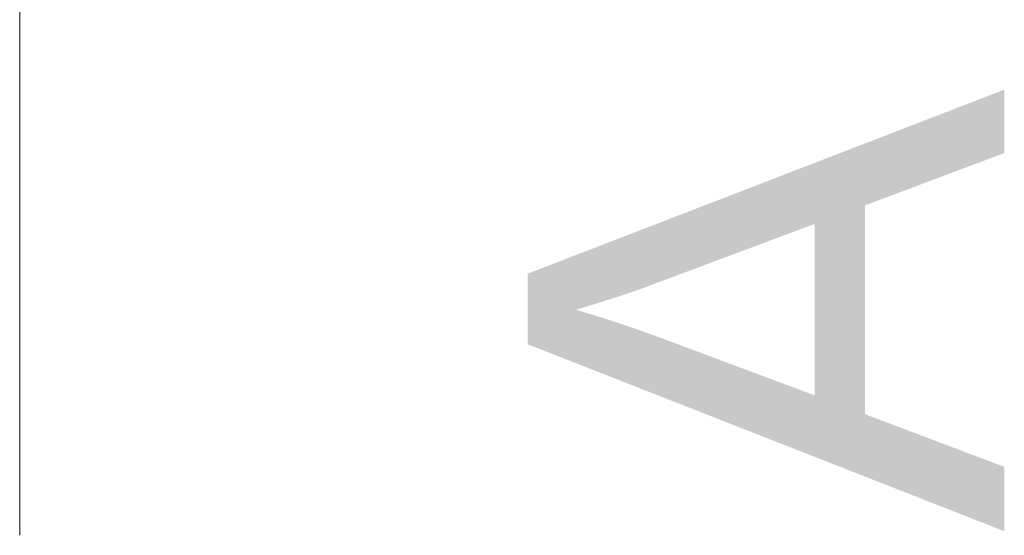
# Model space of a CAD drawing. Header units: millimetres. Extents: x 6807 to 7919, y 15387 to 15883.
# Tile 98 of 120: x 7675.97 to 7682.17, y 15728.71 to 15731.96. Entities that reach past the tile are written whole.
import ezdxf

# ---------------------------------------------------------------- set-up
doc = ezdxf.new("R2010")
doc.units = ezdxf.units.MM
doc.header["$LTSCALE"] = 10
doc.layers.add('PS_DIM', color=4, linetype='Continuous', lineweight=13)
doc.layers.add('PS_TEXT', color=3, linetype='Continuous', lineweight=18)
doc.styles.add('ARIAL', font='arial.ttf')
doc.styles.add('ROMANS', font='romans.shx', dxfattribs={"width": 0.8})

# ---------------------------------------------------------------- blocks, each defined once
blk = doc.blocks.new('Znacznik')
at = {"layer": 'PS_TEXT'}
for p, q in [((4454.2746, 7141.2549), (4454.2746, 7149.3549)), ((4454.2746, 7147.3299), (4450.2246, 7148.5449)), ((4450.2246, 7148.5449), (4450.2246, 7146.3174)), ((4454.2746, 7147.3299), (4450.2246, 7148.3424)), ((4454.2746, 7147.3299), (4450.2246, 7148.1399)), ((4454.2746, 7147.3299), (4450.2246, 7147.9374)), ((4454.2746, 7147.3299), (4450.2246, 7147.7349)), ((4454.2746, 7147.3299), (4450.2246, 7147.5324)), ((4454.2746, 7147.3299), (4447.3896, 7147.3299)), ((4454.2746, 7147.3299), (4450.2246, 7146.3174)), ((4454.2746, 7147.3299), (4450.2246, 7146.5199)), ((4454.2746, 7147.3299), (4450.2246, 7146.7224)), ((4454.2746, 7147.3299), (4450.2246, 7147.1274)), ((4454.2746, 7147.3299), (4450.2246, 7146.9249)), ((4454.2746, 7147.3299), (4450.2246, 7147.3299))]:
    blk.add_line(p, q, dxfattribs=at)
blk = doc.blocks.new('PRZEK3')
at = {"layer": 'PS_DIM', "color": 7, "xscale": -0.8999999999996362, "yscale": 0.8999999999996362, "zscale": 0.9, "rotation": 90}
blk.add_blockref('Znacznik', (202262.6693, 15878.888), dxfattribs=at)
at = {"layer": 'PS_TEXT', "style": 'ROMANS', "width": 0.9, "flags": 4}
blk.add_attdef('PRZEKRÓJ', (195831.8103, 11873.6555), '', height=2.916, dxfattribs=at)

msp = doc.modelspace()

# ---------------------------------------------------------------- block references
at = {"layer": 'PS_TEXT'}
ref = msp.add_blockref('PRZEK3', (-4194.0691, 211564.2528), dxfattribs=dict(at, rotation=270))
ref.add_attrib('PRZEKRÓJ', 'A', (7682.1683, 15728.7304), dxfattribs={"height": 3, "rotation": 90, "style": 'ARIAL'})

doc.saveas('drawing.dxf')
